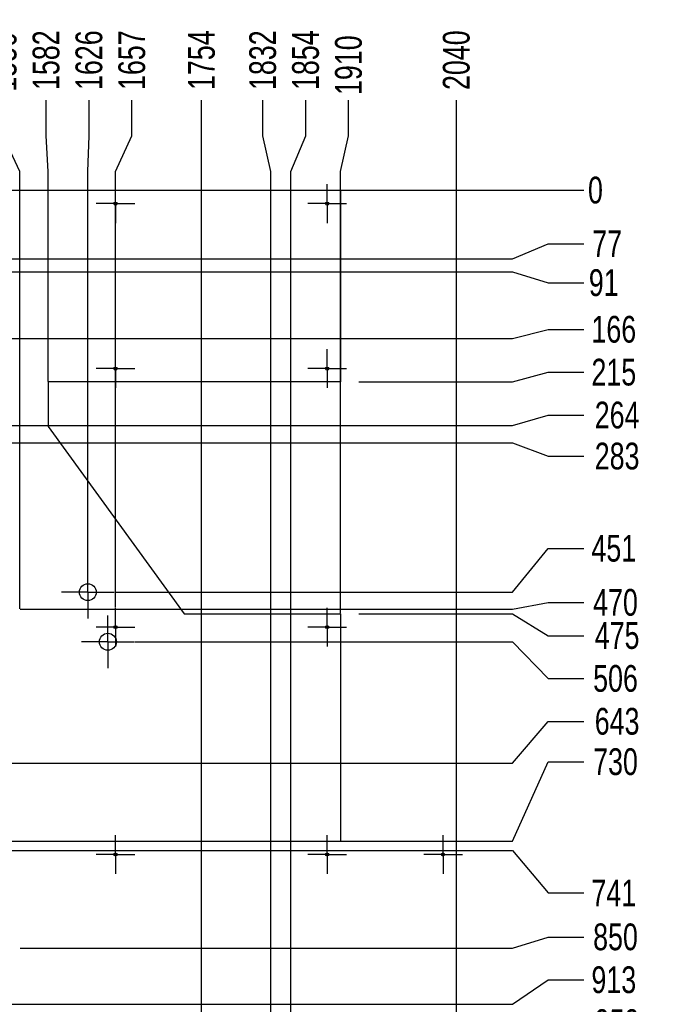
# Model space of a CAD drawing. Header units: millimetres. Extents: x 0 to 841, y 0 to 594.
# Tile 15 of 30: x 421 to 493, y 94 to 205. Entities that reach past the tile are written whole.
import ezdxf

# ---------------------------------------------------------------- set-up
doc = ezdxf.new("R2010")
doc.units = ezdxf.units.MM
doc.header["$PDSIZE"] = -1
doc.linetypes.add('CENTERX2', pattern=[20.32, 12.7, -2.54, 2.54, -2.54])
doc.layers.add('COTES', color=1, linetype='Continuous')
doc.layers.add('TRAIT-MIXTES', color=3, linetype='CENTERX2')
doc.layers.add('TRAIT-FORT', color=4, linetype='Continuous', lineweight=25)
doc.styles.add('SLDTEXTSTYLE0', font='TXT', dxfattribs={"width": 0.75})
doc.dimstyles.new('SLDDIMSTYLE2', dxfattribs={"dimtxt": 3, "dimasz": 0.333333, "dimexe": 0, "dimexo": 0.0625, "dimgap": 0.75, "dimtad": 0, "dimtih": 1, "dimtoh": 1, "dimdec": 0, "dimlfac": 10, "dimrnd": 1e-09, "dimdsep": 46, "dimtxsty": 'SLDTEXTSTYLE0', "dimblk1": 'ORIGIN', "dimblk2": 'ORIGIN', "dimsah": 1, "dimcen": 0.09, "dimadec": 0, "dimazin": 2, "dimtfac": 1, "dimtdec": 0, "dimtofl": 0, "dimtmove": 0, "dimatfit": 3, "dimldrblk": 'ORIGIN', "dimfxl": 1, "dimfrac": 2, "dimtolj": 1, "dimtzin": 12, "dimarcsym": 0})
doc.dimstyles.new('SLDDIMSTYLE3', dxfattribs={"dimtxt": 3, "dimasz": 2, "dimexe": 0, "dimexo": 0.0625, "dimgap": 0.75, "dimtad": 0, "dimtih": 1, "dimtoh": 1, "dimdec": 0, "dimlfac": 10, "dimrnd": 1e-09, "dimzin": 12, "dimdsep": 46, "dimtxsty": 'SLDTEXTSTYLE0', "dimsah": 1, "dimcen": 0.09, "dimadec": 0, "dimazin": 3, "dimtfac": 1, "dimtdec": 0, "dimtofl": 0, "dimtmove": 0, "dimatfit": 3, "dimfxl": 1, "dimfrac": 2, "dimtolj": 1, "dimtzin": 12, "dimarcsym": 0})

# ---------------------------------------------------------------- blocks, each defined once
blk = doc.blocks.new('_D_200')
at = {"layer": 'COTES', "color": 0, "lineweight": -2, "transparency": 16777216}
for p, q in [((419.19, 191.81), (419.19, 195.81)), ((421.03, 187.81), (419.19, 191.81)), ((421.03, 138.78), (421.03, 187.81))]:
    blk.add_line(p, q, dxfattribs=at)
at = {"layer": 'Defpoints', "color": 0, "transparency": 16777216}
for p in [(419.19, 195.81), (421.03, 138.72), (266.03, 112.72)]:
    blk.add_point(p, dxfattribs=at)
at = {"layer": 'COTES', "color": 0, "transparency": 16777216, "insert": (419.19, 200.12), "char_height": 3, "attachment_point": 5, "rotation": 90, "style": 'SLDTEXTSTYLE0'}
blk.add_mtext('\\A1;1550', dxfattribs=at)
blk = doc.blocks.new('_D_201')
at = {"layer": 'COTES', "color": 0, "lineweight": -2, "transparency": 16777216}
for p, q in [((424, 191.81), (424, 195.81)), ((424.23, 187.81), (424, 191.81)), ((424.23, 164.28), (424.23, 187.81))]:
    blk.add_line(p, q, dxfattribs=at)
at = {"layer": 'Defpoints', "color": 0, "transparency": 16777216}
for p in [(424, 195.81), (424.23, 164.22), (266.03, 112.72)]:
    blk.add_point(p, dxfattribs=at)
at = {"layer": 'COTES', "color": 0, "transparency": 16777216, "insert": (424, 200.31), "char_height": 3, "attachment_point": 5, "rotation": 90, "style": 'SLDTEXTSTYLE0'}
blk.add_mtext('\\A1;1582', dxfattribs=at)
blk = doc.blocks.new('_D_202')
at = {"layer": 'COTES', "color": 0, "lineweight": -2, "transparency": 16777216}
for p, q in [((428.81, 191.81), (428.81, 195.81)), ((428.68, 187.81), (428.81, 191.81)), ((428.68, 143.65), (428.68, 187.81))]:
    blk.add_line(p, q, dxfattribs=at)
at = {"layer": 'Defpoints', "color": 0, "transparency": 16777216}
for p in [(428.81, 195.81), (428.68, 143.59), (266.03, 112.72)]:
    blk.add_point(p, dxfattribs=at)
at = {"layer": 'COTES', "color": 0, "transparency": 16777216, "insert": (428.81, 200.31), "char_height": 3, "attachment_point": 5, "rotation": 90, "style": 'SLDTEXTSTYLE0'}
blk.add_mtext('\\A1;1626', dxfattribs=at)
blk = doc.blocks.new('_D_203')
at = {"layer": 'COTES', "color": 0, "lineweight": -2, "transparency": 16777216}
for p, q in [((433.62, 191.81), (433.62, 195.81)), ((431.78, 187.81), (433.62, 191.81)), ((431.78, 138.95), (431.78, 187.81))]:
    blk.add_line(p, q, dxfattribs=at)
at = {"layer": 'Defpoints', "color": 0, "transparency": 16777216}
for p in [(433.62, 195.81), (431.78, 138.89), (266.03, 112.72)]:
    blk.add_point(p, dxfattribs=at)
at = {"layer": 'COTES', "color": 0, "transparency": 16777216, "insert": (433.62, 200.31), "char_height": 3, "attachment_point": 5, "rotation": 90, "style": 'SLDTEXTSTYLE0'}
blk.add_mtext('\\A1;1657', dxfattribs=at)
blk = doc.blocks.new('_D_204')
at = {"layer": 'COTES', "color": 0, "lineweight": -2, "transparency": 16777216}
blk.add_line((441.44, 84.96), (441.44, 195.81), dxfattribs=at)
at = {"layer": 'Defpoints', "color": 0, "transparency": 16777216}
for p in [(441.44, 195.81), (266.03, 112.72), (441.44, 84.9)]:
    blk.add_point(p, dxfattribs=at)
at = {"layer": 'COTES', "color": 0, "transparency": 16777216, "insert": (441.44, 200.31), "char_height": 3, "attachment_point": 5, "rotation": 90, "style": 'SLDTEXTSTYLE0'}
blk.add_mtext('\\A1;1754', dxfattribs=at)
blk = doc.blocks.new('_D_205')
at = {"layer": 'COTES', "color": 0, "lineweight": -2, "transparency": 16777216}
for p, q in [((448.31, 191.81), (448.31, 195.81)), ((449.2, 187.81), (448.31, 191.81)), ((449.2, 92.84), (449.2, 187.81))]:
    blk.add_line(p, q, dxfattribs=at)
at = {"layer": 'Defpoints', "color": 0, "transparency": 16777216}
for p in [(448.31, 195.81), (266.03, 112.72), (449.2, 92.78)]:
    blk.add_point(p, dxfattribs=at)
at = {"layer": 'COTES', "color": 0, "transparency": 16777216, "insert": (448.31, 200.31), "char_height": 3, "attachment_point": 5, "rotation": 90, "style": 'SLDTEXTSTYLE0'}
blk.add_mtext('\\A1;1832', dxfattribs=at)
blk = doc.blocks.new('_D_206')
at = {"layer": 'COTES', "color": 0, "lineweight": -2, "transparency": 16777216}
for p, q in [((453.12, 191.81), (453.12, 195.81)), ((451.45, 187.81), (453.12, 191.81)), ((451.45, 87.28), (451.45, 187.81))]:
    blk.add_line(p, q, dxfattribs=at)
at = {"layer": 'Defpoints', "color": 0, "transparency": 16777216}
for p in [(453.12, 195.81), (266.03, 112.72), (451.45, 87.22)]:
    blk.add_point(p, dxfattribs=at)
at = {"layer": 'COTES', "color": 0, "transparency": 16777216, "insert": (453.12, 200.31), "char_height": 3, "attachment_point": 5, "rotation": 90, "style": 'SLDTEXTSTYLE0'}
blk.add_mtext('\\A1;1854', dxfattribs=at)
blk = doc.blocks.new('_D_207')
at = {"layer": 'COTES', "color": 0, "lineweight": -2, "transparency": 16777216}
for p, q in [((457.93, 191.81), (457.93, 195.81)), ((457.03, 187.81), (457.93, 191.81)), ((457.03, 138.28), (457.03, 187.81))]:
    blk.add_line(p, q, dxfattribs=at)
at = {"layer": 'Defpoints', "color": 0, "transparency": 16777216}
for p in [(457.93, 195.81), (457.03, 138.22), (266.03, 112.72)]:
    blk.add_point(p, dxfattribs=at)
at = {"layer": 'COTES', "color": 0, "transparency": 16777216, "insert": (457.93, 199.75), "char_height": 3, "attachment_point": 5, "rotation": 90, "style": 'SLDTEXTSTYLE0'}
blk.add_mtext('\\A1;1910', dxfattribs=at)
blk = doc.blocks.new('_D_208')
at = {"layer": 'COTES', "color": 0, "lineweight": -2, "transparency": 16777216}
blk.add_line((470.03, 112.78), (470.03, 195.81), dxfattribs=at)
at = {"layer": 'Defpoints', "color": 0, "transparency": 16777216}
for p in [(470.03, 195.81), (266.03, 112.72), (470.03, 112.72)]:
    blk.add_point(p, dxfattribs=at)
at = {"layer": 'COTES', "color": 0, "transparency": 16777216, "insert": (470.03, 200.31), "char_height": 3, "attachment_point": 5, "rotation": 90, "style": 'SLDTEXTSTYLE0'}
blk.add_mtext('\\A1;2040', dxfattribs=at)
blk = doc.blocks.new('_D_209')
at = {"layer": 'COTES', "color": 0, "lineweight": -2, "transparency": 16777216}
blk.add_line((457.09, 185.72), (484.31, 185.72), dxfattribs=at)
at = {"layer": 'Defpoints', "color": 0, "transparency": 16777216}
for p in [(457.03, 185.72), (457.03, 185.72), (484.31, 185.72)]:
    blk.add_point(p, dxfattribs=at)
at = {"layer": 'COTES', "color": 0, "transparency": 16777216, "insert": (485.63, 185.72), "char_height": 3, "attachment_point": 5, "style": 'SLDTEXTSTYLE0'}
blk.add_mtext('\\A1;0', dxfattribs=at)
blk = doc.blocks.new('_Origin')
at = {"color": 0, "linetype": 'ByBlock', "lineweight": -2}
blk.add_line((0, 0), (-1, 0), dxfattribs=at)
blk.add_circle((0, 0), 0.5, dxfattribs=at)
blk = doc.blocks.new('_D_210')
at = {"layer": 'COTES', "color": 0, "lineweight": -2, "transparency": 16777216}
for p, q in [((476.31, 178.02), (480.31, 179.73)), ((480.31, 179.73), (484.31, 179.73)), ((328.24, 178.02), (476.31, 178.02))]:
    blk.add_line(p, q, dxfattribs=at)
at = {"layer": 'Defpoints', "color": 0, "transparency": 16777216}
for p in [(457.03, 185.72), (484.31, 179.73), (328.18, 178.02)]:
    blk.add_point(p, dxfattribs=at)
at = {"layer": 'COTES', "color": 0, "transparency": 16777216, "insert": (486.94, 179.73), "char_height": 3, "attachment_point": 5, "style": 'SLDTEXTSTYLE0'}
blk.add_mtext('\\A1;77', dxfattribs=at)
blk = doc.blocks.new('_D_211')
at = {"layer": 'COTES', "color": 0, "lineweight": -2, "transparency": 16777216}
for p, q in [((306.19, 176.58), (476.31, 176.58)), ((476.31, 176.58), (480.31, 175.34)), ((480.31, 175.34), (484.31, 175.34))]:
    blk.add_line(p, q, dxfattribs=at)
at = {"layer": 'Defpoints', "color": 0, "transparency": 16777216}
for p in [(457.03, 185.72), (306.13, 176.58), (484.31, 175.34)]:
    blk.add_point(p, dxfattribs=at)
at = {"layer": 'COTES', "color": 0, "transparency": 16777216, "insert": (486.56, 175.34), "char_height": 3, "attachment_point": 5, "style": 'SLDTEXTSTYLE0'}
blk.add_mtext('\\A1;91', dxfattribs=at)
blk = doc.blocks.new('_D_212')
at = {"layer": 'COTES', "color": 0, "lineweight": -2, "transparency": 16777216}
for p, q in [((476.31, 169.08), (480.31, 170.11)), ((480.31, 170.11), (484.31, 170.11)), ((398.09, 169.08), (476.31, 169.08))]:
    blk.add_line(p, q, dxfattribs=at)
at = {"layer": 'Defpoints', "color": 0, "transparency": 16777216}
for p in [(457.03, 185.72), (484.31, 170.11), (398.02, 169.08)]:
    blk.add_point(p, dxfattribs=at)
at = {"layer": 'COTES', "color": 0, "transparency": 16777216, "insert": (487.69, 170.11), "char_height": 3, "attachment_point": 5, "style": 'SLDTEXTSTYLE0'}
blk.add_mtext('\\A1;166', dxfattribs=at)
blk = doc.blocks.new('_D_213')
at = {"layer": 'COTES', "color": 0, "lineweight": -2, "transparency": 16777216}
for p, q in [((476.31, 164.22), (480.31, 165.3)), ((480.31, 165.3), (484.31, 165.3)), ((459.09, 164.22), (476.31, 164.22))]:
    blk.add_line(p, q, dxfattribs=at)
at = {"layer": 'Defpoints', "color": 0, "transparency": 16777216}
for p in [(457.03, 185.72), (484.31, 165.3), (459.03, 164.22)]:
    blk.add_point(p, dxfattribs=at)
at = {"layer": 'COTES', "color": 0, "transparency": 16777216, "insert": (487.69, 165.3), "char_height": 3, "attachment_point": 5, "style": 'SLDTEXTSTYLE0'}
blk.add_mtext('\\A1;215', dxfattribs=at)
blk = doc.blocks.new('_D_214')
at = {"layer": 'COTES', "color": 0, "lineweight": -2, "transparency": 16777216}
for p, q in [((476.31, 159.34), (480.31, 160.49)), ((480.31, 160.49), (484.31, 160.49)), ((348.84, 159.34), (476.31, 159.34))]:
    blk.add_line(p, q, dxfattribs=at)
at = {"layer": 'Defpoints', "color": 0, "transparency": 16777216}
for p in [(457.03, 185.72), (484.31, 160.49), (348.78, 159.34)]:
    blk.add_point(p, dxfattribs=at)
at = {"layer": 'COTES', "color": 0, "transparency": 16777216, "insert": (488.06, 160.49), "char_height": 3, "attachment_point": 5, "style": 'SLDTEXTSTYLE0'}
blk.add_mtext('\\A1;264', dxfattribs=at)
blk = doc.blocks.new('_D_215')
at = {"layer": 'COTES', "color": 0, "lineweight": -2, "transparency": 16777216}
for p, q in [((369.16, 157.39), (476.31, 157.39)), ((476.31, 157.39), (480.31, 155.89)), ((480.31, 155.89), (484.31, 155.89))]:
    blk.add_line(p, q, dxfattribs=at)
at = {"layer": 'Defpoints', "color": 0, "transparency": 16777216}
for p in [(457.03, 185.72), (369.1, 157.39), (484.31, 155.89)]:
    blk.add_point(p, dxfattribs=at)
at = {"layer": 'COTES', "color": 0, "transparency": 16777216, "insert": (488.06, 155.89), "char_height": 3, "attachment_point": 5, "style": 'SLDTEXTSTYLE0'}
blk.add_mtext('\\A1;283', dxfattribs=at)
blk = doc.blocks.new('_D_216')
at = {"layer": 'COTES', "color": 0, "lineweight": -2, "transparency": 16777216}
for p, q in [((476.31, 140.64), (480.31, 145.55)), ((480.31, 145.55), (484.31, 145.55)), ((431.69, 140.64), (476.31, 140.64))]:
    blk.add_line(p, q, dxfattribs=at)
at = {"layer": 'Defpoints', "color": 0, "transparency": 16777216}
for p in [(457.03, 185.72), (484.31, 145.55), (431.63, 140.64)]:
    blk.add_point(p, dxfattribs=at)
at = {"layer": 'COTES', "color": 0, "transparency": 16777216, "insert": (487.69, 145.55), "char_height": 3, "attachment_point": 5, "style": 'SLDTEXTSTYLE0'}
blk.add_mtext('\\A1;451', dxfattribs=at)
blk = doc.blocks.new('_D_217')
at = {"layer": 'COTES', "color": 0, "lineweight": -2, "transparency": 16777216}
for p, q in [((476.31, 138.72), (480.31, 139.48)), ((480.31, 139.48), (484.31, 139.48)), ((421.09, 138.72), (476.31, 138.72))]:
    blk.add_line(p, q, dxfattribs=at)
at = {"layer": 'Defpoints', "color": 0, "transparency": 16777216}
for p in [(457.03, 185.72), (484.31, 139.48), (421.03, 138.72)]:
    blk.add_point(p, dxfattribs=at)
at = {"layer": 'COTES', "color": 0, "transparency": 16777216, "insert": (487.88, 139.48), "char_height": 3, "attachment_point": 5, "style": 'SLDTEXTSTYLE0'}
blk.add_mtext('\\A1;470', dxfattribs=at)
blk = doc.blocks.new('_D_218')
at = {"layer": 'COTES', "color": 0, "lineweight": -2, "transparency": 16777216}
for p, q in [((459.09, 138.22), (476.31, 138.22)), ((476.31, 138.22), (480.31, 135.76)), ((480.31, 135.76), (484.31, 135.76))]:
    blk.add_line(p, q, dxfattribs=at)
at = {"layer": 'Defpoints', "color": 0, "transparency": 16777216}
for p in [(457.03, 185.72), (459.03, 138.22), (484.31, 135.76)]:
    blk.add_point(p, dxfattribs=at)
at = {"layer": 'COTES', "color": 0, "transparency": 16777216, "insert": (488.06, 135.76), "char_height": 3, "attachment_point": 5, "style": 'SLDTEXTSTYLE0'}
blk.add_mtext('\\A1;475', dxfattribs=at)
blk = doc.blocks.new('_D_219')
at = {"layer": 'COTES', "color": 0, "lineweight": -2, "transparency": 16777216}
for p, q in [((433.94, 135.08), (476.31, 135.08)), ((476.31, 135.08), (480.31, 130.95)), ((480.31, 130.95), (484.31, 130.95))]:
    blk.add_line(p, q, dxfattribs=at)
at = {"layer": 'Defpoints', "color": 0, "transparency": 16777216}
for p in [(457.03, 185.72), (433.87, 135.08), (484.31, 130.95)]:
    blk.add_point(p, dxfattribs=at)
at = {"layer": 'COTES', "color": 0, "transparency": 16777216, "insert": (487.88, 130.95), "char_height": 3, "attachment_point": 5, "style": 'SLDTEXTSTYLE0'}
blk.add_mtext('\\A1;506', dxfattribs=at)
blk = doc.blocks.new('_D_220')
at = {"layer": 'COTES', "color": 0, "lineweight": -2, "transparency": 16777216}
for p, q in [((476.31, 121.45), (480.31, 126.14)), ((480.31, 126.14), (484.31, 126.14)), ((353.81, 121.45), (476.31, 121.45))]:
    blk.add_line(p, q, dxfattribs=at)
at = {"layer": 'Defpoints', "color": 0, "transparency": 16777216}
for p in [(457.03, 185.72), (484.31, 126.14), (353.75, 121.45)]:
    blk.add_point(p, dxfattribs=at)
at = {"layer": 'COTES', "color": 0, "transparency": 16777216, "insert": (488.06, 126.14), "char_height": 3, "attachment_point": 5, "style": 'SLDTEXTSTYLE0'}
blk.add_mtext('\\A1;643', dxfattribs=at)
blk = doc.blocks.new('_D_221')
at = {"layer": 'COTES', "color": 0, "lineweight": -2, "transparency": 16777216}
for p, q in [((476.31, 112.72), (480.31, 121.61)), ((480.31, 121.61), (484.31, 121.61)), ((284.09, 112.72), (476.31, 112.72))]:
    blk.add_line(p, q, dxfattribs=at)
at = {"layer": 'Defpoints', "color": 0, "transparency": 16777216}
for p in [(457.03, 185.72), (484.31, 121.61), (284.03, 112.72)]:
    blk.add_point(p, dxfattribs=at)
at = {"layer": 'COTES', "color": 0, "transparency": 16777216, "insert": (487.88, 121.61), "char_height": 3, "attachment_point": 5, "style": 'SLDTEXTSTYLE0'}
blk.add_mtext('\\A1;730', dxfattribs=at)
blk = doc.blocks.new('_D_222')
at = {"layer": 'COTES', "color": 0, "lineweight": -2, "transparency": 16777216}
for p, q in [((359.92, 111.65), (476.31, 111.65)), ((476.31, 111.65), (480.31, 106.9)), ((480.31, 106.9), (484.31, 106.9))]:
    blk.add_line(p, q, dxfattribs=at)
at = {"layer": 'Defpoints', "color": 0, "transparency": 16777216}
for p in [(457.03, 185.72), (359.86, 111.65), (484.31, 106.9)]:
    blk.add_point(p, dxfattribs=at)
at = {"layer": 'COTES', "color": 0, "transparency": 16777216, "insert": (487.69, 106.9), "char_height": 3, "attachment_point": 5, "style": 'SLDTEXTSTYLE0'}
blk.add_mtext('\\A1;741', dxfattribs=at)
blk = doc.blocks.new('_D_223')
at = {"layer": 'COTES', "color": 0, "lineweight": -2, "transparency": 16777216}
for p, q in [((476.31, 100.72), (480.31, 101.96)), ((480.31, 101.96), (484.31, 101.96)), ((421.09, 100.72), (476.31, 100.72))]:
    blk.add_line(p, q, dxfattribs=at)
at = {"layer": 'Defpoints', "color": 0, "transparency": 16777216}
for p in [(457.03, 185.72), (484.31, 101.96), (421.03, 100.72)]:
    blk.add_point(p, dxfattribs=at)
at = {"layer": 'COTES', "color": 0, "transparency": 16777216, "insert": (487.88, 101.96), "char_height": 3, "attachment_point": 5, "style": 'SLDTEXTSTYLE0'}
blk.add_mtext('\\A1;850', dxfattribs=at)
blk = doc.blocks.new('_D_224')
at = {"layer": 'COTES', "color": 0, "lineweight": -2, "transparency": 16777216}
for p, q in [((476.31, 94.44), (480.31, 97.15)), ((480.31, 97.15), (484.31, 97.15)), ((322.62, 94.44), (476.31, 94.44))]:
    blk.add_line(p, q, dxfattribs=at)
at = {"layer": 'Defpoints', "color": 0, "transparency": 16777216}
for p in [(457.03, 185.72), (484.31, 97.15), (322.56, 94.44)]:
    blk.add_point(p, dxfattribs=at)
at = {"layer": 'COTES', "color": 0, "transparency": 16777216, "insert": (487.69, 97.15), "char_height": 3, "attachment_point": 5, "style": 'SLDTEXTSTYLE0'}
blk.add_mtext('\\A1;913', dxfattribs=at)
blk = doc.blocks.new('_D_225')
at = {"layer": 'COTES', "color": 0, "lineweight": -2, "transparency": 16777216}
for p, q in [((476.31, 89.83), (480.31, 92.34)), ((480.31, 92.34), (484.31, 92.34)), ((452.22, 89.83), (476.31, 89.83))]:
    blk.add_line(p, q, dxfattribs=at)
at = {"layer": 'Defpoints', "color": 0, "transparency": 16777216}
for p in [(457.03, 185.72), (484.31, 92.34), (452.15, 89.83)]:
    blk.add_point(p, dxfattribs=at)
at = {"layer": 'COTES', "color": 0, "transparency": 16777216, "insert": (488.06, 92.34), "char_height": 3, "attachment_point": 5, "style": 'SLDTEXTSTYLE0'}
blk.add_mtext('\\A1;959', dxfattribs=at)
blk = doc.blocks.new('_D_226')
at = {"layer": 'COTES', "color": 0, "lineweight": -2, "transparency": 16777216}
for p, q in [((476.31, 84.27), (480.31, 87.53)), ((480.31, 87.53), (484.31, 87.53)), ((454.46, 84.27), (476.31, 84.27))]:
    blk.add_line(p, q, dxfattribs=at)
at = {"layer": 'Defpoints', "color": 0, "transparency": 16777216}
for p in [(457.03, 185.72), (484.31, 87.53), (454.4, 84.27)]:
    blk.add_point(p, dxfattribs=at)
at = {"layer": 'COTES', "color": 0, "transparency": 16777216, "insert": (488.25, 87.53), "char_height": 3, "attachment_point": 5, "style": 'SLDTEXTSTYLE0'}
blk.add_mtext('\\A1;1014', dxfattribs=at)
blk = doc.blocks.new('_D_227')
at = {"layer": 'COTES', "color": 0, "lineweight": -2, "transparency": 16777216}
for p, q in [((476.31, 79.95), (480.31, 82.72)), ((480.31, 82.72), (484.31, 82.72)), ((336.81, 79.95), (476.31, 79.95))]:
    blk.add_line(p, q, dxfattribs=at)
at = {"layer": 'Defpoints', "color": 0, "transparency": 16777216}
for p in [(457.03, 185.72), (484.31, 82.72), (336.75, 79.95)]:
    blk.add_point(p, dxfattribs=at)
at = {"layer": 'COTES', "color": 0, "transparency": 16777216, "insert": (488.63, 82.72), "char_height": 3, "attachment_point": 5, "style": 'SLDTEXTSTYLE0'}
blk.add_mtext('\\A1;1058', dxfattribs=at)
blk = doc.blocks.new('_D_228')
at = {"layer": 'COTES', "color": 0, "lineweight": -2, "transparency": 16777216}
for p, q in [((447.25, 79.15), (476.31, 79.15)), ((476.31, 79.15), (480.31, 77.91)), ((480.31, 77.91), (484.31, 77.91))]:
    blk.add_line(p, q, dxfattribs=at)
at = {"layer": 'Defpoints', "color": 0, "transparency": 16777216}
for p in [(457.03, 185.72), (447.19, 79.15), (484.31, 77.91)]:
    blk.add_point(p, dxfattribs=at)
at = {"layer": 'COTES', "color": 0, "transparency": 16777216, "insert": (488.63, 77.91), "char_height": 3, "attachment_point": 5, "style": 'SLDTEXTSTYLE0'}
blk.add_mtext('\\A1;1066', dxfattribs=at)
blk = doc.blocks.new('_D_229')
at = {"layer": 'COTES', "color": 0, "lineweight": -2, "transparency": 16777216}
for p, q in [((476.31, 60.84), (480.31, 62.87)), ((480.31, 62.87), (484.31, 62.87)), ((380.45, 60.84), (476.31, 60.84))]:
    blk.add_line(p, q, dxfattribs=at)
at = {"layer": 'Defpoints', "color": 0, "transparency": 16777216}
for p in [(457.03, 185.72), (484.31, 62.87), (380.39, 60.84)]:
    blk.add_point(p, dxfattribs=at)
at = {"layer": 'COTES', "color": 0, "transparency": 16777216, "insert": (488.81, 62.87), "char_height": 3, "attachment_point": 5, "style": 'SLDTEXTSTYLE0'}
blk.add_mtext('\\A1;1249', dxfattribs=at)
blk = doc.blocks.new('_D_230')
at = {"layer": 'COTES', "color": 0, "lineweight": -2, "transparency": 16777216}
for p, q in [((396.26, 58.54), (476.31, 58.54)), ((476.31, 58.54), (480.31, 58.06)), ((480.31, 58.06), (484.31, 58.06))]:
    blk.add_line(p, q, dxfattribs=at)
at = {"layer": 'Defpoints', "color": 0, "transparency": 16777216}
for p in [(457.03, 185.72), (396.2, 58.54), (484.31, 58.06)]:
    blk.add_point(p, dxfattribs=at)
at = {"layer": 'COTES', "color": 0, "transparency": 16777216, "insert": (488.81, 58.06), "char_height": 3, "attachment_point": 5, "style": 'SLDTEXTSTYLE0'}
blk.add_mtext('\\A1;1272', dxfattribs=at)
blk = doc.blocks.new('_D_231')
at = {"layer": 'COTES', "color": 0, "lineweight": -2, "transparency": 16777216}
for p, q in [((382.7, 55.27), (476.31, 55.27)), ((476.31, 55.27), (480.31, 53.25)), ((480.31, 53.25), (484.31, 53.25))]:
    blk.add_line(p, q, dxfattribs=at)
at = {"layer": 'Defpoints', "color": 0, "transparency": 16777216}
for p in [(457.03, 185.72), (382.64, 55.27), (484.31, 53.25)]:
    blk.add_point(p, dxfattribs=at)
at = {"layer": 'COTES', "color": 0, "transparency": 16777216, "insert": (488.63, 53.25), "char_height": 3, "attachment_point": 5, "style": 'SLDTEXTSTYLE0'}
blk.add_mtext('\\A1;1304', dxfattribs=at)
blk = doc.blocks.new('_D_232')
at = {"layer": 'COTES', "color": 0, "lineweight": -2, "transparency": 16777216}
blk.add_line((320.31, 39.95), (484.31, 39.95), dxfattribs=at)
at = {"layer": 'Defpoints', "color": 0, "transparency": 16777216}
for p in [(457.03, 185.72), (320.25, 39.95), (484.31, 39.95)]:
    blk.add_point(p, dxfattribs=at)
at = {"layer": 'COTES', "color": 0, "transparency": 16777216, "insert": (488.81, 39.95), "char_height": 3, "attachment_point": 5, "style": 'SLDTEXTSTYLE0'}
blk.add_mtext('\\A1;1458', dxfattribs=at)
blk = doc.blocks.new('_D_233')
at = {"layer": 'COTES', "color": 0, "lineweight": -2, "transparency": 16777216}
blk.add_line((470.09, 33.72), (484.31, 33.72), dxfattribs=at)
at = {"layer": 'Defpoints', "color": 0, "transparency": 16777216}
for p in [(457.03, 185.72), (470.03, 33.72), (484.31, 33.72)]:
    blk.add_point(p, dxfattribs=at)
at = {"layer": 'COTES', "color": 0, "transparency": 16777216, "insert": (488.63, 33.72), "char_height": 3, "attachment_point": 5, "style": 'SLDTEXTSTYLE0'}
blk.add_mtext('\\A1;1520', dxfattribs=at)
blk = doc.blocks.new('SW_CENTERMARKSYMBOL_140')
at = {"layer": 'TRAIT-MIXTES', "color": 0}
for p, q in [((0, 2), (0, 2.17)), ((0, 0), (0, 2)), ((-2, 0), (-2.17, 0)), ((0, 0), (-2, 0)), ((0, 0), (0, -2)), ((0, 0), (2, 0)), ((2, 0), (2.17, 0)), ((0, -2), (0, -2.17))]:
    blk.add_line(p, q, dxfattribs=at)
blk = doc.blocks.new('SW_CENTERMARKSYMBOL_143')
at = {"layer": 'TRAIT-MIXTES', "color": 0}
for p, q in [((0, 2), (0, 2.17)), ((0, 0), (0, 2)), ((-2, 0), (-2.17, 0)), ((0, 0), (-2, 0)), ((0, 0), (0, -2)), ((0, 0), (2, 0)), ((2, 0), (2.17, 0)), ((0, -2), (0, -2.17))]:
    blk.add_line(p, q, dxfattribs=at)
blk = doc.blocks.new('SW_CENTERMARKSYMBOL_175')
at = {"layer": 'TRAIT-MIXTES', "color": 0}
for p, q in [((0, 2), (0, 2.17)), ((0, 0), (0, 2)), ((-2, 0), (-2.17, 0)), ((0, 0), (-2, 0)), ((0, 0), (0, -2)), ((0, 0), (2, 0)), ((2, 0), (2.17, 0)), ((0, -2), (0, -2.17))]:
    blk.add_line(p, q, dxfattribs=at)
blk = doc.blocks.new('SW_CENTERMARKSYMBOL_176')
at = {"layer": 'TRAIT-MIXTES', "color": 0}
for p, q in [((0, 2), (0, 2.17)), ((0, 0), (0, 2)), ((-2, 0), (-2.17, 0)), ((0, 0), (-2, 0)), ((0, 0), (0, -2)), ((0, 0), (2, 0)), ((2, 0), (2.17, 0)), ((0, -2), (0, -2.17))]:
    blk.add_line(p, q, dxfattribs=at)
blk = doc.blocks.new('SW_CENTERMARKSYMBOL_177')
at = {"layer": 'TRAIT-MIXTES', "color": 0}
for p, q in [((0, 2), (0, 2.17)), ((0, 0), (0, 2)), ((-2, 0), (-2.17, 0)), ((0, 0), (-2, 0)), ((0, 0), (0, -2)), ((0, 0), (2, 0)), ((2, 0), (2.17, 0)), ((0, -2), (0, -2.17))]:
    blk.add_line(p, q, dxfattribs=at)
blk = doc.blocks.new('SW_CENTERMARKSYMBOL_178')
at = {"layer": 'TRAIT-MIXTES', "color": 0}
for p, q in [((0, 2), (0, 2.17)), ((0, 0), (0, 2)), ((-2, 0), (-2.17, 0)), ((0, 0), (-2, 0)), ((0, 0), (0, -2)), ((0, 0), (2, 0)), ((2, 0), (2.17, 0)), ((0, -2), (0, -2.17))]:
    blk.add_line(p, q, dxfattribs=at)
blk = doc.blocks.new('SW_CENTERMARKSYMBOL_179')
at = {"layer": 'TRAIT-MIXTES', "color": 0}
for p, q in [((0, 2), (0, 2.17)), ((0, 0), (0, 2)), ((-2, 0), (-2.17, 0)), ((0, 0), (-2, 0)), ((0, 0), (0, -2)), ((0, 0), (2, 0)), ((2, 0), (2.17, 0)), ((0, -2), (0, -2.17))]:
    blk.add_line(p, q, dxfattribs=at)
blk = doc.blocks.new('SW_CENTERMARKSYMBOL_180')
at = {"layer": 'TRAIT-MIXTES', "color": 0}
for p, q in [((0, 2), (0, 2.17)), ((0, 0), (0, 2)), ((-2, 0), (-2.17, 0)), ((0, 0), (-2, 0)), ((0, 0), (0, -2)), ((0, 0), (2, 0)), ((2, 0), (2.17, 0)), ((0, -2), (0, -2.17))]:
    blk.add_line(p, q, dxfattribs=at)
blk = doc.blocks.new('SW_CENTERMARKSYMBOL_181')
at = {"layer": 'TRAIT-MIXTES', "color": 0}
for p, q in [((0, 2), (0, 2.17)), ((0, 0), (0, 2)), ((-2, 0), (-2.17, 0)), ((0, 0), (-2, 0)), ((0, 0), (0, -2)), ((0, 0), (2, 0)), ((2, 0), (2.17, 0)), ((0, -2), (0, -2.17))]:
    blk.add_line(p, q, dxfattribs=at)
blk = doc.blocks.new('SW_CENTERMARKSYMBOL_201')
at = {"layer": 'TRAIT-MIXTES', "color": 0}
for p, q in [((0, 2), (0, 2.95)), ((0, 0), (0, 2)), ((-2, 0), (-2.95, 0)), ((0, 0), (-2, 0)), ((0, 0), (0, -2)), ((0, 0), (2, 0)), ((2, 0), (2.95, 0)), ((0, -2), (0, -2.95))]:
    blk.add_line(p, q, dxfattribs=at)
blk = doc.blocks.new('SW_CENTERMARKSYMBOL_202')
at = {"layer": 'TRAIT-MIXTES', "color": 0}
for p, q in [((0, 2), (0, 2.95)), ((0, 0), (0, 2)), ((-2, 0), (-2.95, 0)), ((0, 0), (-2, 0)), ((0, 0), (0, -2)), ((0, 0), (2, 0)), ((2, 0), (2.95, 0)), ((0, -2), (0, -2.95))]:
    blk.add_line(p, q, dxfattribs=at)

msp = doc.modelspace()

# ---------------------------------------------------------------- linework, layer by layer
at = {"layer": 'TRAIT-FORT', "lineweight": 25}
for p, q in [((284.0277, 185.7179), (457.0275, 185.7179)), ((457.0275, 185.7179), (457.0275, 164.218)), ((457.0275, 164.218), (424.2276, 164.218)), ((424.2276, 164.218), (424.2276, 159.218)), ((424.2276, 159.218), (439.485, 138.218)), ((439.485, 138.218), (457.0275, 138.218)), ((457.0275, 138.218), (457.0275, 112.7179)), ((457.0275, 112.7179), (470.0276, 112.7179)), ((470.0276, 33.718), (470.0276, 112.7179))]:
    msp.add_line(p, q, dxfattribs=at)
for centre, radius in [((431.7776, 184.218), 0.17), ((455.5275, 184.218), 0.17), ((431.7776, 165.718), 0.17), ((455.5275, 165.718), 0.17), ((428.676, 140.6418), 0.95), ((430.9237, 135.0787), 0.95), ((431.7776, 136.718), 0.17), ((455.5275, 136.718), 0.17), ((431.7776, 111.2179), 0.17), ((455.5275, 111.2179), 0.17), ((468.5276, 111.2179), 0.17)]:
    msp.add_circle(centre, radius, dxfattribs=at)

# ---------------------------------------------------------------- block references
at = {"layer": 'TRAIT-MIXTES'}
for name, p in [('SW_CENTERMARKSYMBOL_180', (431.7776, 184.218)), ('SW_CENTERMARKSYMBOL_181', (455.5275, 184.218)), ('SW_CENTERMARKSYMBOL_178', (431.7776, 165.718)), ('SW_CENTERMARKSYMBOL_179', (455.5275, 165.718)), ('SW_CENTERMARKSYMBOL_202', (428.676, 140.6418)), ('SW_CENTERMARKSYMBOL_177', (431.7776, 136.718)), ('SW_CENTERMARKSYMBOL_143', (455.5275, 136.718)), ('SW_CENTERMARKSYMBOL_201', (430.9237, 135.0787)), ('SW_CENTERMARKSYMBOL_140', (431.7776, 111.2179)), ('SW_CENTERMARKSYMBOL_176', (455.5275, 111.2179)), ('SW_CENTERMARKSYMBOL_175', (468.5276, 111.2179))]:
    msp.add_blockref(name, p, dxfattribs=at)

# ---------------------------------------------------------------- dimensions: what is measured, and where the dimension line sits
at = {"layer": 'COTES'}
for feature_location, offset, dtype, origin, dimstyle, picture, middle in [((424.2276, 164.218), (-0.2301, 31.5916), 1, (266.0276, 112.7179), 'SLDDIMSTYLE3', '_D_201', (423.9975, 200.3096)), ((428.676, 143.5918), (0.1316, 52.2178), 1, (266.0276, 112.7179), 'SLDDIMSTYLE3', '_D_202', (428.8076, 200.3096)), ((431.77756, 138.88804), (1.8402, 56.92157), 1, (266.02761, 112.71794), 'SLDDIMSTYLE3', '_D_203', (433.61775, 200.30961)), ((441.4423, 84.8963), (0, 110.9133), 1, (266.0276, 112.7179), 'SLDDIMSTYLE3', '_D_204', (441.4423, 200.3096)), ((449.2045, 92.7821), (-0.8986, 103.0275), 1, (266.0276, 112.7179), 'SLDDIMSTYLE3', '_D_205', (448.3059, 200.3096)), ((451.4521, 87.219), (1.6639, 108.5906), 1, (266.0276, 112.7179), 'SLDDIMSTYLE3', '_D_206', (453.116, 200.3096)), ((470.0276, 112.7179), (0, 83.0917), 1, (266.0276, 112.7179), 'SLDDIMSTYLE3', '_D_208', (470.0276, 200.3096)), ((421.0276, 138.718), (-1.8402, 57.0916), 1, (266.0276, 112.7179), 'SLDDIMSTYLE3', '_D_200', (419.1874, 200.1221)), ((457.0275, 138.218), (0.8986, 57.5916), 1, (266.0276, 112.7179), 'SLDDIMSTYLE3', '_D_207', (457.9261, 199.7471)), ((457.027506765, 185.7179374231), (27.2850089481, 0), 0, (457.027506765, 185.7179374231), 'SLDDIMSTYLE2', '_D_209', (485.6250157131, 185.7179374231)), ((284.0277, 112.7179), (200.2848, 8.8905), 0, (457.0275, 185.7179), 'SLDDIMSTYLE3', '_D_221', (487.875, 121.6084)), ((306.1297, 176.5765), (178.1828, -1.237), 0, (457.0275, 185.7179), 'SLDDIMSTYLE3', '_D_211', (486.5625, 175.3394)), ((320.2491, 39.9498), (164.0634, 0), 0, (457.0275, 185.7179), 'SLDDIMSTYLE3', '_D_232', (488.8125, 39.9498)), ((322.5577, 94.4417), (161.7548, 2.7056), 0, (457.0275, 185.7179), 'SLDDIMSTYLE3', '_D_224', (487.6875, 97.1473)), ((328.1776, 178.0178), (156.1349, 1.7104), 0, (457.0275, 185.7179), 'SLDDIMSTYLE3', '_D_210', (486.9375, 179.7282)), ((336.7491, 79.9498), (147.5634, 2.7672), 0, (457.0275, 185.7179), 'SLDDIMSTYLE3', '_D_227', (488.625, 82.717)), ((348.781, 159.3446), (135.5315, 1.1431), 0, (457.0275, 185.7179), 'SLDDIMSTYLE3', '_D_214', (488.0625, 160.4877)), ((353.7491, 121.4498), (130.5634, 4.6947), 0, (457.0275, 185.7179), 'SLDDIMSTYLE3', '_D_220', (488.0625, 126.1445)), ((359.862, 111.6473), (124.4505, -4.7432), 0, (457.0275, 185.7179), 'SLDDIMSTYLE3', '_D_222', (487.6875, 106.904)), ((369.0957, 157.388), (115.2168, -1.4998), 0, (457.0275, 185.7179), 'SLDDIMSTYLE3', '_D_215', (488.0625, 155.8883)), ((380.3904, 60.8376), (103.9221, 2.0286), 0, (457.0275, 185.7179), 'SLDDIMSTYLE3', '_D_229', (488.8125, 62.8662)), ((382.6381, 55.2745), (101.6744, -2.0286), 0, (457.0275, 185.7179), 'SLDDIMSTYLE3', '_D_231', (488.625, 53.2459)), ((396.1971, 58.5429), (88.1154, -0.4869), 0, (457.0275, 185.7179), 'SLDDIMSTYLE3', '_D_230', (488.8125, 58.056)), ((398.0238, 169.0758), (86.2887, 1.0322), 0, (457.0275, 185.7179), 'SLDDIMSTYLE3', '_D_212', (487.6875, 170.108)), ((421.0276, 138.718), (63.2849, 0.7608), 0, (457.0275, 185.7179), 'SLDDIMSTYLE3', '_D_217', (487.875, 139.4788)), ((421.0276, 100.718), (63.2849, 1.2394), 0, (457.0275, 185.7179), 'SLDDIMSTYLE3', '_D_223', (487.875, 101.9575)), ((431.626, 140.6418), (52.6865, 4.9131), 0, (457.0275, 185.7179), 'SLDDIMSTYLE3', '_D_216', (487.6875, 145.5549)), ((433.8737, 135.0787), (50.4388, -4.124), 0, (457.0275, 185.7179), 'SLDDIMSTYLE3', '_D_219', (487.875, 130.9547)), ((447.1923, 79.1463), (37.1203, -1.2394), 0, (457.0275, 185.7179), 'SLDDIMSTYLE3', '_D_228', (488.625, 77.9068)), ((452.1545, 89.8321), (32.158, 2.5051), 0, (457.0275, 185.7179), 'SLDDIMSTYLE3', '_D_225', (488.0625, 92.3372)), ((454.4021, 84.269), (29.9104, 3.258), 0, (457.0275, 185.7179), 'SLDDIMSTYLE3', '_D_226', (488.25, 87.5271)), ((459.0276, 164.218), (25.2849, 1.0798), 0, (457.0275, 185.7179), 'SLDDIMSTYLE3', '_D_213', (487.6875, 165.2978)), ((459.0276, 138.218), (25.2849, -2.4532), 0, (457.0275, 185.7179), 'SLDDIMSTYLE3', '_D_218', (488.0625, 135.7648)), ((470.0276, 33.718), (14.2849, 0), 0, (457.0275, 185.7179), 'SLDDIMSTYLE3', '_D_233', (488.625, 33.718))]:
    dim = msp.add_ordinate_dim(feature_location=feature_location, offset=offset, dtype=dtype, origin=origin, dimstyle=dimstyle, dxfattribs=at)
    dim.commit()
    dim.dimension.update_dxf_attribs({"geometry": picture, "text_midpoint": middle})

doc.saveas('drawing.dxf')
